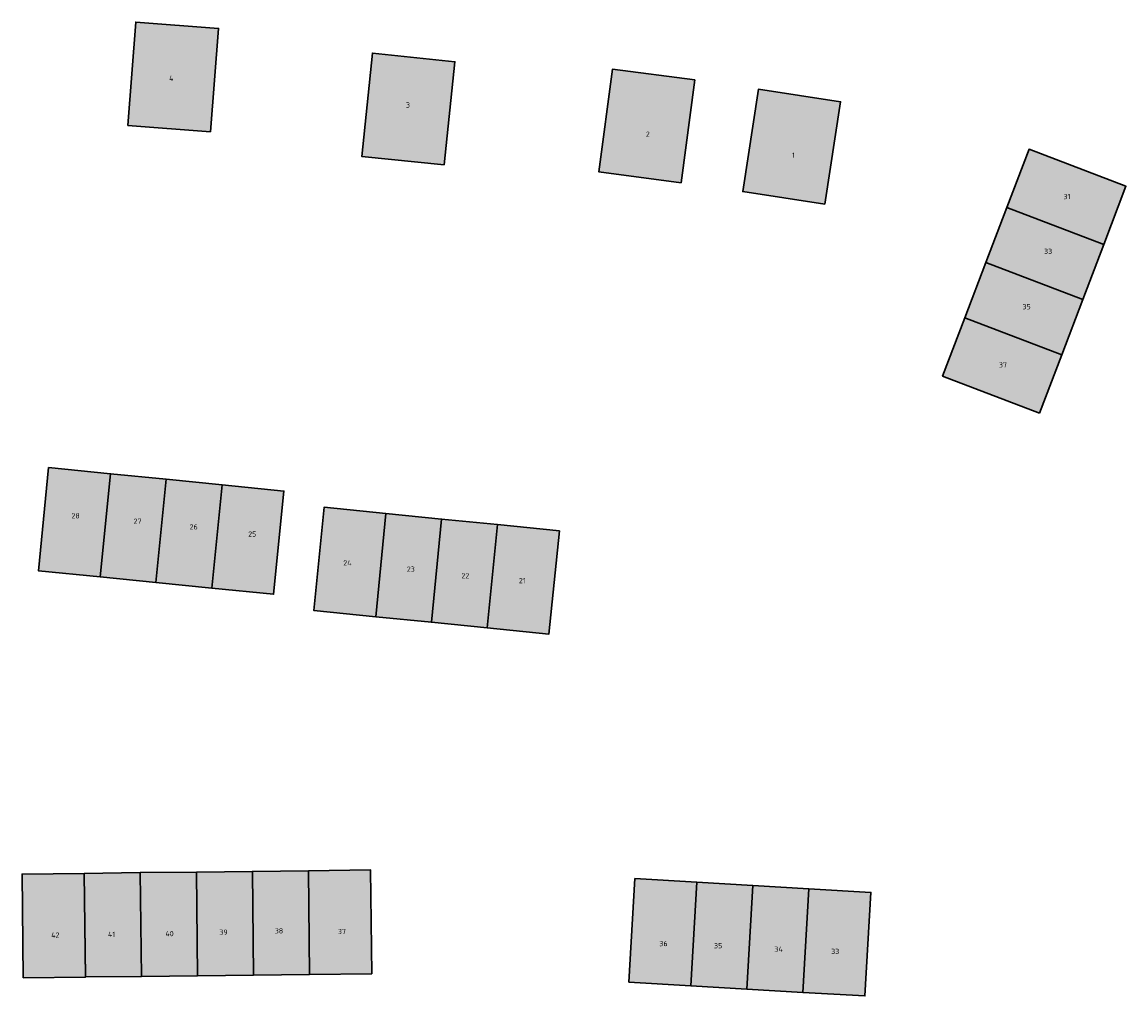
# Model space of a CAD drawing. Header units: metres. Extents: x 167440 to 167858, y 462545 to 462910.
# Tile 6 of 14: x 167449 to 167555, y 462816 to 462910. Entities that reach past the tile are written whole.
import ezdxf

# ---------------------------------------------------------------- set-up
doc = ezdxf.new("R2010")
doc.units = ezdxf.units.M
doc.header["$LTSCALE"] = 0.2
for name, color, linetype, lineweight in [('B-RO-OG-BEBOUWING_HUISNUMMER-T18', 10, 'Continuous', 18), ('B-RO-OG-BEBOUWING_WONINGBOUW-A', 254, 'Continuous', 18), ('B-RO-OG-BEBOUWING_WONINGBOUW-G', 5, 'Continuous', 18)]:
    doc.layers.add(name, color=color, linetype=linetype, lineweight=lineweight)
doc.styles.add('NLCS-ISO-M200-T25', font='NLCS-ISO.ttf', dxfattribs={"height": 0.5})

msp = doc.modelspace()

# ---------------------------------------------------------------- hatches: boundary and pattern name
at = {"layer": 'B-RO-OG-BEBOUWING_WONINGBOUW-A'}
h = msp.add_hatch(color=256, dxfattribs=at)
h.dxf.hatch_style = 1
h.paths.add_polyline_path([(167467.13, 462899.26), (167459.15, 462899.87), (167459.91, 462909.84), (167467.89, 462909.23)])
h = msp.add_hatch(color=256, dxfattribs=at)
h.dxf.hatch_style = 1
h.paths.add_polyline_path([(167489.65, 462896.07), (167481.7, 462896.89), (167482.73, 462906.84), (167490.68, 462906.02)])
h = msp.add_hatch(color=256, dxfattribs=at)
h.dxf.hatch_style = 1
h.paths.add_polyline_path([(167512.5, 462894.35), (167504.57, 462895.39), (167505.88, 462905.3), (167513.81, 462904.26)])
h = msp.add_hatch(color=256, dxfattribs=at)
h.dxf.hatch_style = 1
h.paths.add_polyline_path([(167526.33, 462892.28), (167518.43, 462893.5), (167519.95, 462903.38), (167527.86, 462902.16)])
h = msp.add_hatch(color=256, dxfattribs=at)
h.dxf.hatch_style = 1
h.paths.add_polyline_path([(167553.24, 462888.4), (167555.37, 462894.01), (167546.03, 462897.57), (167543.89, 462891.96)])
h = msp.add_hatch(color=256, dxfattribs=at)
h.dxf.hatch_style = 1
h.paths.add_polyline_path([(167551.21, 462883.08), (167553.24, 462888.4), (167543.89, 462891.96), (167541.86, 462886.64)])
h = msp.add_hatch(color=256, dxfattribs=at)
h.dxf.hatch_style = 1
h.paths.add_polyline_path([(167549.18, 462877.75), (167551.21, 462883.08), (167541.86, 462886.64), (167539.83, 462881.31)])
h = msp.add_hatch(color=256, dxfattribs=at)
h.dxf.hatch_style = 1
h.paths.add_polyline_path([(167547.04, 462872.14), (167549.18, 462877.75), (167539.83, 462881.31), (167537.7, 462875.7)])
h = msp.add_hatch(color=256, dxfattribs=at)
h.dxf.hatch_style = 1
h.paths.add_polyline_path([(167456.49, 462856.34), (167450.52, 462856.93), (167451.51, 462866.88), (167457.48, 462866.29)])
h = msp.add_hatch(color=256, dxfattribs=at)
h.dxf.hatch_style = 1
h.paths.add_polyline_path([(167456.49, 462856.34), (167461.86, 462855.8), (167462.85, 462865.75), (167457.48, 462866.29)])
h = msp.add_hatch(color=256, dxfattribs=at)
h.dxf.hatch_style = 1
h.paths.add_polyline_path([(167467.23, 462855.26), (167461.86, 462855.8), (167462.85, 462865.75), (167468.23, 462865.21)])
h = msp.add_hatch(color=256, dxfattribs=at)
h.dxf.hatch_style = 1
h.paths.add_polyline_path([(167467.23, 462855.26), (167473.2, 462854.66), (167474.2, 462864.61), (167468.23, 462865.21)])
h = msp.add_hatch(color=256, dxfattribs=at)
h.dxf.hatch_style = 1
h.paths.add_polyline_path([(167483.04, 462852.5), (167477.07, 462853.1), (167478.06, 462863.05), (167484.03, 462862.45)])
h = msp.add_hatch(color=256, dxfattribs=at)
h.dxf.hatch_style = 1
h.paths.add_polyline_path([(167483.04, 462852.5), (167488.41, 462851.96), (167489.4, 462861.91), (167484.03, 462862.45)])
h = msp.add_hatch(color=256, dxfattribs=at)
h.dxf.hatch_style = 1
h.paths.add_polyline_path([(167493.78, 462851.43), (167488.41, 462851.96), (167489.4, 462861.91), (167494.78, 462861.38)])
h = msp.add_hatch(color=256, dxfattribs=at)
h.dxf.hatch_style = 1
h.paths.add_polyline_path([(167493.78, 462851.43), (167499.75, 462850.83), (167500.75, 462860.78), (167494.78, 462861.38)])
h = msp.add_hatch(color=256, dxfattribs=at)
h.dxf.hatch_style = 1
h.paths.add_polyline_path([(167454.95, 462827.75), (167448.95, 462827.68), (167449.07, 462817.68), (167455.07, 462817.75)])
h = msp.add_hatch(color=256, dxfattribs=at)
h.dxf.hatch_style = 1
h.paths.add_polyline_path([(167454.95, 462827.75), (167460.35, 462827.82), (167460.47, 462817.82), (167455.07, 462817.76)])
h = msp.add_hatch(color=256, dxfattribs=at)
h.dxf.hatch_style = 1
h.paths.add_polyline_path([(167460.35, 462827.82), (167465.75, 462827.88), (167465.87, 462817.88), (167460.47, 462817.82)])
h = msp.add_hatch(color=256, dxfattribs=at)
h.dxf.hatch_style = 1
h.paths.add_polyline_path([(167465.75, 462827.88), (167471.15, 462827.94), (167471.26, 462817.94), (167465.87, 462817.88)])
h = msp.add_hatch(color=256, dxfattribs=at)
h.dxf.hatch_style = 1
h.paths.add_polyline_path([(167476.55, 462828.01), (167471.15, 462827.94), (167471.26, 462817.94), (167476.66, 462818.01)])
h = msp.add_hatch(color=256, dxfattribs=at)
h.dxf.hatch_style = 1
h.paths.add_polyline_path([(167476.55, 462828.01), (167482.55, 462828.08), (167482.66, 462818.08), (167476.66, 462818.01)])
h = msp.add_hatch(color=256, dxfattribs=at)
h.dxf.hatch_style = 1
h.paths.add_polyline_path([(167514.02, 462826.9), (167508.03, 462827.25), (167507.45, 462817.27), (167513.44, 462816.92)])
h = msp.add_hatch(color=256, dxfattribs=at)
h.dxf.hatch_style = 1
h.paths.add_polyline_path([(167514.02, 462826.9), (167519.41, 462826.58), (167518.83, 462816.6), (167513.44, 462816.92)])
h = msp.add_hatch(color=256, dxfattribs=at)
h.dxf.hatch_style = 1
h.paths.add_polyline_path([(167519.41, 462826.58), (167524.8, 462826.27), (167524.22, 462816.28), (167518.83, 462816.6)])
h = msp.add_hatch(color=256, dxfattribs=at)
h.dxf.hatch_style = 1
h.paths.add_polyline_path([(167524.8, 462826.27), (167530.79, 462825.92), (167530.21, 462815.93), (167524.22, 462816.28)])

# ---------------------------------------------------------------- linework, layer by layer
at = {"layer": 'B-RO-OG-BEBOUWING_WONINGBOUW-G', "lineweight": 30}
for points in [[(167467.13, 462899.26), (167459.15, 462899.87), (167459.91, 462909.84), (167467.89, 462909.23)], [(167489.65, 462896.07), (167481.7, 462896.89), (167482.73, 462906.84), (167490.68, 462906.02)], [(167512.5, 462894.35), (167504.57, 462895.39), (167505.88, 462905.3), (167513.81, 462904.26)], [(167526.33, 462892.28), (167518.43, 462893.5), (167519.95, 462903.38), (167527.86, 462902.16)], [(167553.24, 462888.4), (167555.37, 462894.01), (167546.03, 462897.57), (167543.89, 462891.96)], [(167551.21, 462883.08), (167553.24, 462888.4), (167543.89, 462891.96), (167541.86, 462886.64)], [(167549.18, 462877.75), (167551.21, 462883.08), (167541.86, 462886.64), (167539.83, 462881.31)], [(167547.04, 462872.14), (167549.18, 462877.75), (167539.83, 462881.31), (167537.7, 462875.7)], [(167456.49, 462856.34), (167450.52, 462856.93), (167451.51, 462866.88), (167457.48, 462866.29)], [(167456.49, 462856.34), (167461.86, 462855.8), (167462.85, 462865.75), (167457.48, 462866.29)], [(167467.23, 462855.26), (167461.86, 462855.8), (167462.85, 462865.75), (167468.23, 462865.21)], [(167467.23, 462855.26), (167473.2, 462854.66), (167474.2, 462864.61), (167468.23, 462865.21)], [(167483.04, 462852.5), (167477.07, 462853.1), (167478.06, 462863.05), (167484.03, 462862.45)], [(167483.04, 462852.5), (167488.41, 462851.96), (167489.4, 462861.91), (167484.03, 462862.45)], [(167493.78, 462851.43), (167488.41, 462851.96), (167489.4, 462861.91), (167494.78, 462861.38)], [(167493.78, 462851.43), (167499.75, 462850.83), (167500.75, 462860.78), (167494.78, 462861.38)], [(167454.95, 462827.75), (167448.95, 462827.68), (167449.07, 462817.68), (167455.07, 462817.75)], [(167454.95, 462827.75), (167460.35, 462827.82), (167460.47, 462817.82), (167455.07, 462817.76)], [(167460.35, 462827.82), (167465.75, 462827.88), (167465.87, 462817.88), (167460.47, 462817.82)], [(167465.75, 462827.88), (167471.15, 462827.94), (167471.26, 462817.94), (167465.87, 462817.88)], [(167476.55, 462828.01), (167471.15, 462827.94), (167471.26, 462817.94), (167476.66, 462818.01)], [(167476.55, 462828.01), (167482.55, 462828.08), (167482.66, 462818.08), (167476.66, 462818.01)], [(167514.02, 462826.9), (167508.03, 462827.25), (167507.45, 462817.27), (167513.44, 462816.92)], [(167514.02, 462826.9), (167519.41, 462826.58), (167518.83, 462816.6), (167513.44, 462816.92)], [(167519.41, 462826.58), (167524.8, 462826.27), (167524.22, 462816.28), (167518.83, 462816.6)], [(167524.8, 462826.27), (167530.79, 462825.92), (167530.21, 462815.93), (167524.22, 462816.28)]]:
    msp.add_lwpolyline(points, close=True, dxfattribs=at)

# ---------------------------------------------------------------- texts
at = {"layer": 'B-RO-OG-BEBOUWING_HUISNUMMER-T18', "char_height": 0.5, "attachment_point": 1, "style": 'NLCS-ISO-M200-T25'}
for s, insert in [('4', (167463.12, 462904.66)), ('3', (167485.96, 462902.09)), ('2', (167509.09, 462899.28)), ('1', (167523.18, 462897.25)), ('31', (167549.35, 462893.26)), ('33', (167547.48, 462887.98)), ('35', (167545.4, 462882.64)), ('37', (167543.13, 462877.03)), ('28', (167453.71, 462862.48)), ('27', (167459.7, 462861.96)), ('26', (167465.1, 462861.41)), ('25', (167470.75, 462860.72)), ('24', (167479.92, 462857.94)), ('23', (167486.04, 462857.34)), ('22', (167491.31, 462856.7)), ('21', (167496.84, 462856.23)), ('42', (167451.76, 462822.05)), ('41', (167457.23, 462822.12)), ('40', (167462.77, 462822.19)), ('39', (167467.97, 462822.33)), ('38', (167473.31, 462822.46)), ('37', (167479.4, 462822.4)), ('36', (167510.39, 462821.23)), ('35', (167515.66, 462821.03)), ('34', (167521.48, 462820.69)), ('33', (167526.95, 462820.48))]:
    msp.add_mtext_dynamic_manual_height_columns(s, width=3.7788, gutter_width=2.5, heights=[0], dxfattribs=dict(at, insert=insert))

doc.saveas('drawing.dxf')
